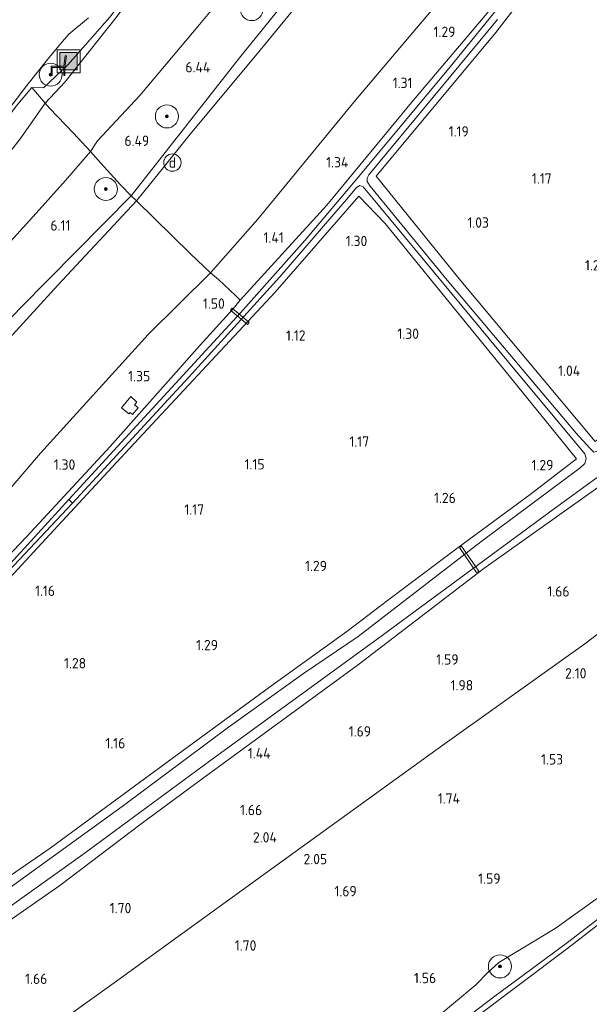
# Model space of a CAD drawing. Extents: x 130905 to 137824, y 412333 to 417928.
# Tile 137 of 256: x 133210 to 133309, y 414507 to 414678. Entities that reach past the tile are written whole.
import ezdxf
from ezdxf.enums import TextEntityAlignment as Align
from ezdxf.lldxf.tags import DXFTag

# ---------------------------------------------------------------- set-up
doc = ezdxf.new("R2010")
doc.units = 0
for name, color, linetype, lineweight in [('B-ME-GR-BOOM-S', 90, 'Continuous', 25), ('B-ME-GR-GRAS-GV', 60, 'Continuous', 13), ('B-ME-GW-OPHOGING_KRUIN-G', 90, 'Continuous', 18), ('B-ME-GW-TALUD_KRUIN-G', 90, 'Continuous', 18), ('B-ME-GW-TALUD_TEEN-G', 90, 'Continuous', 18), ('B-ME-IE-MEUBILAIR_DIJKPAAL-S', 7, 'Continuous', 25), ('B-ME-IE-MEUBILAIR_WEGMEUBILAIR-S', 7, 'Continuous', 25), ('B-ME-IE-TERREINAFSCHEIDING_DOORGANG-G', 210, 'Continuous', 18), ('B-ME-IE-TERREINAFSCHEIDING_KUNSTMATIG_HEKWERK-G', 20, 'IE-TERREINAFSCHEIDING-KUNSTMATIG', 18), ('B-ME-KW-KUNSTWERK_STEIGER-GV', 170, 'Continuous', 18), ('B-ME-OB-BEKLEDING_STEEN-GV', 30, 'Continuous', 18), ('B-ME-OB-OEVERVOORZIENING-G', 7, 'Continuous', 18), ('B-ME-OG-WATER_RIVIER-GV', 130, 'Continuous', 18), ('B-ME-OG-WATER_SLOOT-G', 120, 'Continuous', 18), ('B-ME-OG-WATER_SLOOT-GV', 120, 'Continuous', 18), ('B-ME-VH-VERHARDING_ASFALT-GV', 252, 'Continuous', 18), ('B-ME-VH-VERHARDING_BETON-GV', 252, 'Continuous', 18), ('B-ME-WH-WINTERBED-G', 150, 'WH-WINTERBED', 18), ('X-XX-AL-HOOGTELABEL-S', 7, 'Continuous', 25)]:
    doc.layers.add(name, color=color, linetype=linetype, lineweight=lineweight)
doc.styles.add('NLCS-ISO', font='NLCS-ISO.ttf')
doc.styles.add('NLCS-ISO-ANNOTATIVE-T18', font='NLCS-ISO.ttf', dxfattribs={"height": 1.8})
doc.styles.get("Standard").update_dxf_attribs({"font": 'arial.ttf'})
doc.linetypes.add('IE-TERREINAFSCHEIDING-KUNSTMATIG', pattern='A,4,[82,NLCS.SHX,S=0.75,R=90,X=0,Y=0],4,-2', length=10)
tags = doc.linetypes.add('WH-WINTERBED', pattern='A,6,-3.5,["WB",Standard,S=1.8,R=0,X=-1.5,Y=-0.9],-3.5,6,-3.5,6,-3.5,6,-3.5,6,-3.5', length=51).pattern_tags.tags
tags[6] = DXFTag(74, 10)

# ---------------------------------------------------------------- blocks, each defined once
blk = doc.blocks.new('SAL-HOOGTELABEL-SO')
at = {"color": 0, "linetype": 'ByBlock', "lineweight": -2, "style": 'NLCS-ISO-ANNOTATIVE-T18'}
blk.add_attdef('HOOGTE', text='', height=1.8, dxfattribs=at).set_placement((2.79, 0), align=Align.RIGHT)
blk = doc.blocks.new('SGR-BOOM_01-SO')
at = {"linetype": 'ByBlock', "lineweight": 18}
h = blk.add_hatch(color=0, dxfattribs=at)
h.dxf.hatch_style = 1
edge = h.paths.add_edge_path()
edge.add_arc((0, 0), 0.25, 0, 360)
at = {"color": 0, "linetype": 'ByBlock', "lineweight": 18}
for radius in [2, 0.25]:
    blk.add_circle((0, 0), radius, dxfattribs=at)
blk = doc.blocks.new('SIE-WEG_ZITBANK-SO')
at = {"color": 0, "linetype": 'ByBlock', "lineweight": 18}
blk.add_lwpolyline([(-0.91, -1.63), (-0.91, -0.2), (1.09, -0.2), (1.09, -1.63), (1.29, -1.63), (1.29, -0.21), (1.54, 1.78), (1.33, 1.78), (1.11, 0), (-1.11, 0), (-1.11, -1.63)], close=True, dxfattribs=at)
blk = doc.blocks.new('SIE-WEG_AFVALBAK-SO')
at = {"linetype": 'ByBlock', "lineweight": 18}
h = blk.add_hatch(color=0, dxfattribs=at)
h.dxf.hatch_style = 1
h.paths.add_polyline_path([(-1.5, -1.5), (1.5, -1.5), (1.5, 1.5), (-1.5, 1.5)])
at = {"color": 0, "linetype": 'ByBlock', "lineweight": 18}
for points in [[(-2, -2), (2, -2), (2, 2), (-2, 2)], [(-1.5, -1.5), (1.5, -1.5), (1.5, 1.5), (-1.5, 1.5)]]:
    blk.add_lwpolyline(points, close=True, dxfattribs=at)
blk = doc.blocks.new('SIE-DIJKPAAL-SO')
at = {"color": 0, "linetype": 'ByBlock', "lineweight": 18}
blk.add_circle((0, 0), 1.5, dxfattribs=at)
at = {"color": 0, "linetype": 'ByBlock', "lineweight": 18, "style": 'NLCS-ISO'}
blk.add_text('d', height=1.8, dxfattribs=at).set_placement((0, 0), align=Align.MIDDLE_CENTER)

msp = doc.modelspace()

# ---------------------------------------------------------------- linework, layer by layer
at = {"layer": 'B-ME-GR-GRAS-GV'}
for points in [[(133356.985, 414826.119, 6.531), (133335.935, 414797.994, 6.511), (133322.187, 414780.491, 6.361), (133305.786, 414759.412, 6.363), (133284.239, 414732.081, 6.373), (133267.192, 414709.88, 6.284), (133251.289, 414689.546, 6.321), (133241.137, 414677.307, 6.284), (133230.765, 414664.982, 6.249), (133223.459, 414657.133, 6.22), (133222.256, 414655.29, 6.213), (133219.27, 414658.428, 4.908), (133215.135, 414662.813, 2.763), (133214.333, 414663.678, 2.592), (133217.779, 414667.28, 2.609), (133226.661, 414678.528, 2.582), (133241.175, 414698.174, 2.105), (133256.102, 414719.126, 1.947), (133272.694, 414739.672, 1.561), (133288.988, 414761.725, 1.39), (133301.147, 414778.393, 1.396), (133313.307, 414795.062, 1.401), (133328.163, 414815.773, 1.472)], [(133328.163, 414815.773, 1.472), (133313.307, 414795.062, 1.401), (133301.147, 414778.393, 1.396), (133288.988, 414761.725, 1.39), (133272.694, 414739.672, 1.561), (133256.102, 414719.126, 1.947), (133241.175, 414698.174, 2.105), (133226.661, 414678.528, 2.582), (133217.779, 414667.28, 2.609), (133214.333, 414663.678, 2.592), (133212.037, 414666.366, 2.519), (133214.043, 414666.325, 2.657), (133218.286, 414670.301, 2.707), (133225.577, 414678.604, 2.682), (133227.346, 414680.852, 2.419), (133227.946, 414682.6, 2.381), (133228.855, 414682.583, 2.419), (133243.095, 414702.331, 2.101), (133257.336, 414722.08, 1.783), (133268.056, 414736.436, 1.663), (133287.852, 414763.185, 1.584), (133307.648, 414789.934, 1.504), (133319.688, 414806.574, 1.501), (133331.728, 414823.215, 1.498)], [(133263.672, 414687.478, 6.107), (133251.156, 414672.244, 6.099), (133239.521, 414658.292, 6.051), (133234.14, 414651.538, 5.988), (133230.191, 414646.696, 6.084), (133229.308, 414647.583, 6.133), (133227.428, 414649.474, 6.237), (133224.049, 414653.22, 6.345), (133222.256, 414655.29, 6.213), (133223.459, 414657.133, 6.22), (133230.765, 414664.982, 6.249), (133241.137, 414677.307, 6.284), (133251.289, 414689.546, 6.321)], [(133299.651, 414688.474, -0.248), (133284.41, 414669.679, -0.248), (133268.186, 414650.194, -0.248), (133259.458, 414639.819, -0.248), (133248.27, 414627.281, -0.248), (133225.592, 414602.62, -0.248), (133218.455, 414594.834, -0.248), (133204.036, 414579.104, -0.248)], [(133284.584, 414683.542, 1.331), (133268.251, 414664.165, 1.404), (133251.273, 414643.517, 1.428), (133243.054, 414634.214, 1.6), (133239.591, 414637.519, 2.659), (133230.191, 414646.696, 6.084), (133234.14, 414651.538, 5.988), (133239.521, 414658.292, 6.051), (133251.156, 414672.244, 6.099), (133263.672, 414687.478, 6.107)], [(133418.624, 414684.865, -0.162), (133408.754, 414676.813, -0.248), (133388.768, 414661.136, -0.248), (133362.888, 414641.813, -0.248), (133332.831, 414619.055, -0.248), (133313.729, 414605.216, -0.248), (133311.827, 414603.86, -0.248), (133310.948, 414603.387, -0.248), (133309.609, 414603.079, -0.248), (133308.888, 414603.773, -0.248), (133306.519, 414606.336, -0.248), (133284.168, 414632.934, -0.248), (133270.791, 414649.252, -0.248), (133270.279, 414650.037, -0.248), (133270.25, 414650.614, -0.248), (133270.518, 414651.224, -0.248), (133292.872, 414678.185, -0.248)], [(133409.048, 414679.878, 0.801), (133398.216, 414671.404, 0.82), (133386.556, 414662.326, 0.852), (133375.699, 414653.719, 0.897), (133364.904, 414645.552, 0.97), (133362.298, 414643.554, 0.909), (133357.855, 414640.259, 1.02), (133349.97, 414634.608, 0.927), (133346.313, 414631.646, 0.946), (133339.197, 414626.169, 0.922), (133328.563, 414618.462, 0.936), (133320.334, 414612.441, 1.041), (133313.597, 414607.713, 1.204), (133309.855, 414604.892, 1.185), (133286.254, 414633.177, 1.219), (133271.811, 414650.996, 1.194), (133292.583, 414675.936, 1.002), (133299.435, 414684.848, 1.002)], [(133299.435, 414684.848, 1.002), (133292.583, 414675.936, 1.002), (133271.811, 414650.996, 1.194), (133286.254, 414633.177, 1.219), (133309.855, 414604.892, 1.185), (133313.597, 414607.713, 1.204), (133320.334, 414612.441, 1.041), (133328.563, 414618.462, 0.936), (133339.197, 414626.169, 0.922), (133346.313, 414631.646, 0.946), (133349.97, 414634.608, 0.927), (133357.855, 414640.259, 1.02), (133362.298, 414643.554, 0.909), (133364.904, 414645.552, 0.97), (133375.699, 414653.719, 0.897), (133386.556, 414662.326, 0.852), (133398.216, 414671.404, 0.82), (133409.048, 414679.878, 0.801)], [(133195.084, 414571.549, 1.248), (133211.098, 414588.372, 1.126), (133225.64, 414604.024, 1.068), (133241.236, 414621.585, 1.131), (133246.92, 414627.862, 1.23), (133248.239, 414629.441, 1.198), (133263.276, 414645.929, 1.123), (133270.901, 414655.225, 1.036), (133277.981, 414663.752, 1.047), (133294.913, 414683.876, 1.035)], [(133294.913, 414683.876, 1.035), (133277.981, 414663.752, 1.047), (133270.901, 414655.225, 1.036), (133263.276, 414645.929, 1.123), (133248.239, 414629.441, 1.198), (133247.389, 414630.251, 1.368), (133244.478, 414633.057, 1.548), (133243.054, 414634.214, 1.6), (133251.273, 414643.517, 1.428), (133268.251, 414664.165, 1.404), (133284.584, 414683.542, 1.331)], [(133225.577, 414678.604, 2.682), (133218.286, 414670.301, 2.707), (133214.043, 414666.325, 2.657), (133212.037, 414666.366, 2.519), (133209.351, 414663.146, 2.533), (133206.407, 414659.245, 2.575), (133198.742, 414649.379, 2.717), (133184.451, 414630.098, 2.962), (133169.996, 414611.089, 3.522), (133157.308, 414594.948, 3.977), (133143.86, 414578.824, 4.528), (133132.396, 414565.437, 4.874), (133126.17, 414558.386, 5.006), (133125.585, 414559.292, 4.989), (133140.14, 414575.762, 4.548), (133151.631, 414589.36, 4.171), (133170.801, 414613.623, 3.424), (133189.064, 414637.805, 2.838), (133205.713, 414659.649, 2.543), (133211.189, 414666.703, 2.471), (133214.788, 414671.242, 2.46), (133217.032, 414673.941, 2.458), (133218.492, 414675.625, 2.467), (133221.882, 414678.505, 2.411)], [(133203.393, 414577.533, -0.148), (133219.125, 414594.229, -0.248), (133239.227, 414616.051, -0.248), (133255.068, 414633.524, -0.248), (133267.008, 414647.342, -0.248), (133268.428, 414648.992, -0.248), (133268.968, 414649.37, -0.248), (133269.553, 414649.137, -0.248), (133272.173, 414646.027, -0.248), (133294.81, 414618.663, -0.248), (133308.046, 414602.741, -0.248), (133308.279, 414601.958, -0.248), (133308.052, 414601.1, -0.248), (133307.245, 414600.338, -0.248), (133289.982, 414587.471, -0.248), (133268.722, 414571.062, -0.248), (133259.225, 414564.642, -0.248), (133245.937, 414555.147, -0.248), (133227.741, 414541.532, -0.248), (133195.255, 414518.099, -0.248)], [(133202.343, 414525.463, 0.96), (133215.214, 414534.31, 0.96), (133235.55, 414549.246, 1.11), (133253.326, 414562.278, 1.135), (133266.933, 414572.085, 1.186), (133273.778, 414577.314, 1.051), (133286.043, 414586.506, 1.142), (133298.535, 414595.681, 1.164), (133306.576, 414601.916, 1.148), (133294.683, 414616.616, 1.07), (133278.149, 414636.917, 1.087), (133273.356, 414642.754, 1.2), (133268.781, 414647.526, 1.125), (133254.26, 414630.844, 1.038), (133227.457, 414602.014, 0.963), (133215.89, 414589.5, 0.953), (133201.936, 414574.448, 1.014)], [(133312.093, 414598.2, 1.324), (133290.522, 414582.875, 1.287), (133268.538, 414565.988, 1.363), (133241.637, 414546.314, 1.368), (133231.045, 414538.5, 1.252), (133216.881, 414527.83, 1.152), (133199.248, 414515.549, 1.215), (133182.645, 414503.715, 1.215), (133168.14, 414493.323, 1.17), (133167.156, 414494.818, -0.248), (133180.702, 414504.326, -0.248), (133198.327, 414517.085, -0.248), (133220.927, 414533.206, -0.248), (133242.868, 414549.402, -0.248), (133272.865, 414571.245, -0.248), (133302.747, 414593.287, -0.248), (133328.559, 414612.049, -0.248)], [(133182.645, 414503.715, 1.215), (133199.248, 414515.549, 1.215), (133216.881, 414527.83, 1.152), (133231.045, 414538.5, 1.252), (133241.637, 414546.314, 1.368), (133268.538, 414565.988, 1.363), (133290.522, 414582.875, 1.287), (133312.093, 414598.2, 1.324)], [(133320.759, 414530.024, 1.04), (133305.046, 414517.892, 1.033), (133292.439, 414508.574, 1.043), (133278.209, 414497.748, 1.056), (133267.641, 414489.795, 1.038), (133259, 414483.282, 1.054), (133243.5, 414471.591, 0.982), (133225.037, 414458.102, 1.066), (133210.004, 414447.2, 1.07), (133201.725, 414441.252, 1.208), (133208.195, 414447.969, 1.356), (133216.045, 414453.694, 1.289), (133219.287, 414456.265, 1.283), (133224.512, 414460.151, 1.24), (133235.7, 414469.358, 1.263), (133255.183, 414484.331, 1.342), (133269.605, 414495.096, 1.316), (133277.513, 414500.834, 1.426), (133289.147, 414510.579, 1.375), (133291.166, 414512.634, 1.342), (133293.134, 414514.42, 1.339), (133302.907, 414520.337, 1.342), (133317.561, 414530.854, 1.317)], [(133317.561, 414530.854, 1.317), (133302.907, 414520.337, 1.342), (133293.134, 414514.42, 1.339), (133291.166, 414512.634, 1.342), (133289.147, 414510.579, 1.375), (133277.513, 414500.834, 1.426)]]:
    msp.add_polyline3d(points, dxfattribs=at)
for points in [[(133135.964, 414566.95, 4.912), (133126.837, 414557.35, 5.157), (133126.17, 414558.386, 5.006), (133132.396, 414565.437, 4.874), (133143.86, 414578.824, 4.528), (133157.308, 414594.948, 3.977), (133169.996, 414611.089, 3.522), (133184.451, 414630.098, 2.962), (133198.742, 414649.379, 2.717), (133206.407, 414659.245, 2.575), (133209.351, 414663.146, 2.533), (133212.037, 414666.366, 2.519), (133214.333, 414663.678, 2.592), (133210.217, 414657.724, 2.55), (133196.075, 414639.458, 2.91), (133176.981, 414615.524, 3.391), (133154.268, 414587.806, 4.261)], [(133138.551, 414563.049, 6.237), (133129.211, 414553.668, 6.102), (133126.837, 414557.35, 5.157), (133135.964, 414566.95, 4.912), (133154.268, 414587.806, 4.261), (133176.981, 414615.524, 3.391), (133196.075, 414639.458, 2.91), (133210.217, 414657.724, 2.55), (133214.333, 414663.678, 2.592), (133215.135, 414662.813, 2.763), (133219.27, 414658.428, 4.908), (133222.256, 414655.29, 6.213), (133217.888, 414650.25, 6.272), (133213.295, 414645.129, 6.326), (133204.379, 414635.348, 6.215), (133193.359, 414622.647, 6.102), (133179.954, 414607.298, 5.986), (133170.567, 414596.984, 6.093), (133151.945, 414576.425, 6.299)], [(133142.329, 414555.389, 6.208), (133133.778, 414546.585, 6.153), (133129.211, 414553.668, 6.102), (133138.551, 414563.049, 6.237), (133151.945, 414576.425, 6.299), (133170.567, 414596.984, 6.093), (133179.954, 414607.298, 5.986), (133193.359, 414622.647, 6.102), (133204.379, 414635.348, 6.215), (133213.295, 414645.129, 6.326), (133217.888, 414650.25, 6.272), (133222.256, 414655.29, 6.213), (133224.049, 414653.22, 6.345), (133227.428, 414649.474, 6.237), (133229.308, 414647.583, 6.133), (133230.191, 414646.696, 6.084), (133216.534, 414632.075, 6.103), (133199.034, 414612.896, 6.049), (133179.319, 414592.17, 6.171), (133164.446, 414577.042, 6.175)], [(133156.583, 414541.802, 1.508), (133144.385, 414530.136, 1.502), (133133.778, 414546.585, 6.153), (133142.329, 414555.389, 6.208), (133164.446, 414577.042, 6.175), (133179.319, 414592.17, 6.171), (133199.034, 414612.896, 6.049), (133216.534, 414632.075, 6.103), (133230.191, 414646.696, 6.084), (133239.591, 414637.519, 2.659), (133243.054, 414634.214, 1.6), (133232.215, 414623.467, 1.52), (133213.527, 414602.883, 1.419), (133199.211, 414586.153, 1.383), (133180.586, 414565.613, 1.505)], [(133183.96, 414512.22, 0.922), (133164.809, 414498.459, 0.922), (133150.056, 414521.209, 1.069), (133162.919, 414533.69, 1.059), (133187.983, 414559.397, 1.074), (133201.936, 414574.448, 1.014), (133215.89, 414589.5, 0.953), (133227.457, 414602.014, 0.963), (133254.26, 414630.844, 1.038), (133268.781, 414647.526, 1.125), (133273.356, 414642.754, 1.2), (133278.149, 414636.917, 1.087), (133294.683, 414616.616, 1.07), (133306.576, 414601.916, 1.148), (133298.535, 414595.681, 1.164), (133286.043, 414586.506, 1.142), (133273.778, 414577.314, 1.051), (133266.933, 414572.085, 1.186), (133253.326, 414562.278, 1.135), (133235.55, 414549.246, 1.11), (133215.214, 414534.31, 0.96), (133202.343, 414525.463, 0.96)], [(133241.236, 414621.585, 1.131), (133225.64, 414604.024, 1.068), (133211.098, 414588.372, 1.126), (133195.084, 414571.549, 1.248), (133183.507, 414559.122, 1.155), (133170.492, 414545.65, 1.156), (133158.774, 414533.862, 1.248), (133148.534, 414523.699, 1.231), (133144.385, 414530.136, 1.502), (133156.583, 414541.802, 1.508), (133180.586, 414565.613, 1.505), (133199.211, 414586.153, 1.383), (133213.527, 414602.883, 1.419), (133232.215, 414623.467, 1.52), (133243.054, 414634.214, 1.6), (133244.478, 414633.057, 1.548), (133247.389, 414630.251, 1.368), (133248.239, 414629.441, 1.198), (133246.92, 414627.862, 1.23)], [(133227.625, 414610.762, 1.252), (133228.874, 414609.696, 1.127), (133229.128, 414609.932, 1.102), (133229.499, 414609.573, 1.089), (133230.484, 414610.755, 1.102), (133229.876, 414611.254, 1.089), (133230.27, 414611.727, 1.189), (133229.202, 414612.711, 1.302)]]:
    msp.add_polyline3d(points, close=True, dxfattribs=at)
at = {"layer": 'B-ME-GW-OPHOGING_KRUIN-G'}
msp.add_polyline3d([(133483.323, 414704.766, 2.169), (133452.393, 414680.493, 2.23), (133430.76, 414663.908, 2.265), (133408.437, 414646.641, 2.167), (133381.672, 414626.483, 2.173), (133355.173, 414606.313, 2.131), (133325.322, 414582.903, 2.073), (133308.042, 414569.749, 2.061), (133282.153, 414551.318, 2.062), (133251.903, 414529.41, 2.082), (133226.353, 414510.889, 2.049), (133198.732, 414491.174, 2.031), (133178.216, 414477.665, 2.117)], dxfattribs=at)
at = {"layer": 'B-ME-GW-TALUD_KRUIN-G'}
for points in [[(133381.367, 414861.14, 6.434), (133369.176, 414843.629, 6.483), (133356.985, 414826.119, 6.531), (133335.935, 414797.994, 6.511), (133322.187, 414780.491, 6.361), (133305.786, 414759.412, 6.363), (133284.239, 414732.081, 6.373), (133267.192, 414709.88, 6.284), (133251.289, 414689.546, 6.321), (133241.137, 414677.307, 6.284), (133230.765, 414664.982, 6.249), (133223.459, 414657.133, 6.22), (133222.256, 414655.29, 6.213), (133217.888, 414650.25, 6.272), (133213.295, 414645.129, 6.326), (133204.379, 414635.348, 6.215), (133193.359, 414622.647, 6.102), (133179.954, 414607.298, 5.986), (133170.567, 414596.984, 6.093), (133151.945, 414576.425, 6.299), (133138.551, 414563.049, 6.237), (133129.211, 414553.668, 6.102)], [(133133.778, 414546.585, 6.153), (133142.329, 414555.389, 6.208), (133164.446, 414577.042, 6.175), (133179.319, 414592.17, 6.171), (133199.034, 414612.896, 6.049), (133216.534, 414632.075, 6.103), (133230.191, 414646.696, 6.084), (133234.14, 414651.538, 5.988), (133239.521, 414658.292, 6.051), (133251.156, 414672.244, 6.099), (133263.672, 414687.478, 6.107), (133275.973, 414703.058, 6.202), (133295.045, 414726.678, 6.284), (133313.427, 414749.68, 6.328), (133331.497, 414773.173, 6.3), (133345.436, 414791.275, 6.218), (133363.996, 414816.875, 6.3), (133375.986, 414833.939, 6.296), (133387.977, 414851.003, 6.291)], [(133216.045, 414453.694, 1.289), (133219.287, 414456.265, 1.283), (133224.512, 414460.151, 1.24), (133235.7, 414469.358, 1.263), (133255.183, 414484.331, 1.342), (133269.605, 414495.096, 1.316), (133277.513, 414500.834, 1.426), (133289.147, 414510.579, 1.375), (133291.166, 414512.634, 1.342), (133293.134, 414514.42, 1.339), (133302.907, 414520.337, 1.342), (133317.561, 414530.854, 1.317)]]:
    msp.add_polyline3d(points, dxfattribs=at)
at = {"layer": 'B-ME-GW-TALUD_TEEN-G'}
for points in [[(133126.837, 414557.35, 5.157), (133135.964, 414566.95, 4.912), (133154.268, 414587.806, 4.261), (133176.981, 414615.524, 3.391), (133196.075, 414639.458, 2.91), (133210.217, 414657.724, 2.55), (133214.333, 414663.678, 2.592), (133217.779, 414667.28, 2.609), (133226.661, 414678.528, 2.582), (133241.175, 414698.174, 2.105), (133256.102, 414719.126, 1.947), (133272.694, 414739.672, 1.561), (133288.988, 414761.725, 1.39), (133301.147, 414778.393, 1.396), (133313.307, 414795.062, 1.401), (133328.163, 414815.773, 1.472), (133345.65, 414839.149, 1.488), (133358.891, 414857.227, 1.505), (133372.132, 414875.306, 1.521)], [(133333.957, 414744.672, 1.372), (133318.997, 414727.413, 1.422), (133303.959, 414708.884, 1.396), (133284.584, 414683.542, 1.331), (133268.251, 414664.165, 1.404), (133251.273, 414643.517, 1.428), (133243.054, 414634.214, 1.6), (133232.215, 414623.467, 1.52), (133213.527, 414602.883, 1.419), (133199.211, 414586.153, 1.383), (133180.586, 414565.613, 1.505), (133156.583, 414541.802, 1.508), (133144.385, 414530.136, 1.502)]]:
    msp.add_polyline3d(points, dxfattribs=at)
at = {"layer": 'B-ME-IE-TERREINAFSCHEIDING_DOORGANG-G'}
for points in [[(133212.037, 414666.366, 2.519), (133209.351, 414663.146, 2.533)], [(133227.428, 414649.474, 6.237), (133229.308, 414647.583, 6.133), (133230.191, 414646.696, 6.084)], [(133244.478, 414633.057, 1.548), (133247.389, 414630.251, 1.368)]]:
    msp.add_polyline3d(points, dxfattribs=at)
at = {"layer": 'B-ME-IE-TERREINAFSCHEIDING_KUNSTMATIG_HEKWERK-G'}
for points in [[(133212.037, 414666.366, 2.519), (133214.043, 414666.325, 2.657), (133218.286, 414670.301, 2.707), (133225.577, 414678.604, 2.682), (133227.346, 414680.852, 2.419), (133227.946, 414682.6, 2.381)], [(133227.428, 414649.474, 6.237), (133224.049, 414653.22, 6.345), (133222.256, 414655.29, 6.213), (133219.27, 414658.428, 4.908), (133215.135, 414662.813, 2.763), (133214.333, 414663.678, 2.592), (133212.037, 414666.366, 2.519)], [(133230.191, 414646.696, 6.084), (133239.591, 414637.519, 2.659), (133243.054, 414634.214, 1.6), (133244.478, 414633.057, 1.548)], [(133247.389, 414630.251, 1.368), (133248.239, 414629.441, 1.198)]]:
    msp.add_polyline3d(points, dxfattribs=at)
at = {"layer": 'B-ME-KW-KUNSTWERK_STEIGER-GV'}
for points in [[(133249.773, 414625.561, 1.05), (133249.486, 414625.212, 1.15), (133246.509, 414627.702, 1.125), (133246.799, 414628.048, 1.175)], [(133289.625, 414582.394, 1.288), (133289.262, 414582.146, 1.263), (133286.291, 414586.482, 1.238), (133286.654, 414586.73, 1.263)]]:
    msp.add_polyline3d(points, close=True, dxfattribs=at)
at = {"layer": 'B-ME-OB-BEKLEDING_STEEN-GV'}
msp.add_polyline3d([(133319.462, 414528.025, 1), (133304.837, 414516.788, 1), (133288.778, 414504.653, 1), (133277.989, 414496.484, 1), (133263.171, 414485.409, 1), (133249.442, 414475.008, 1), (133244.215, 414471.135, 1), (133234.869, 414464.071, 1), (133225.79, 414457.449, 1), (133213.45, 414448.619, 1), (133202.291, 414440.391, 1), (133201.725, 414441.252, 1.208), (133210.004, 414447.2, 1.07), (133225.037, 414458.102, 1.066), (133243.5, 414471.591, 0.982), (133259, 414483.282, 1.054), (133267.641, 414489.795, 1.038), (133278.209, 414497.748, 1.056), (133292.439, 414508.574, 1.043), (133305.046, 414517.892, 1.033), (133320.759, 414530.024, 1.04)], dxfattribs=at)
at = {"layer": 'B-ME-OB-OEVERVOORZIENING-G'}
msp.add_polyline3d([(133202.291, 414440.391, 1), (133213.45, 414448.619, 1), (133225.79, 414457.449, 1), (133234.869, 414464.071, 1), (133244.215, 414471.135, 1), (133249.442, 414475.008, 1), (133263.171, 414485.409, 1), (133277.989, 414496.484, 1), (133288.778, 414504.653, 1), (133304.837, 414516.788, 1), (133319.462, 414528.025, 1), (133335.876, 414540.362, 1), (133349.293, 414550.355, 1), (133351.083, 414551.684, 1), (133369.654, 414565.587, 1), (133390.696, 414581.634, 1), (133403.713, 414591.574, 1), (133430.254, 414611.984, 1), (133453.409, 414629.802, 1), (133466.233, 414639.675, 1), (133480.982, 414651.087, 1), (133494.954, 414662.058, 1), (133505.62, 414670.627, 1)], dxfattribs=at)
at = {"layer": 'B-ME-OG-WATER_RIVIER-GV'}
msp.add_polyline3d([(133555.212, 414605.328, 1), (133258.215, 414375.569, 1), (133252.627, 414371.245, 1), (133202.291, 414440.391, 1), (133213.45, 414448.619, 1), (133225.79, 414457.449, 1), (133234.869, 414464.071, 1), (133244.215, 414471.135, 1), (133249.442, 414475.008, 1), (133263.171, 414485.409, 1), (133277.989, 414496.484, 1), (133288.778, 414504.653, 1), (133304.837, 414516.788, 1), (133319.462, 414528.025, 1), (133335.876, 414540.362, 1), (133349.293, 414550.355, 1), (133351.083, 414551.684, 1), (133369.654, 414565.587, 1), (133390.696, 414581.634, 1), (133403.713, 414591.574, 1), (133430.254, 414611.984, 1), (133453.409, 414629.802, 1)], dxfattribs=at)
at = {"layer": 'B-ME-OG-WATER_SLOOT-G'}
for points in [[(133368.057, 414771.658, 1.265), (133365.131, 414773.795, 1.236), (133356.433, 414762.181, 0.978), (133346.917, 414749.067, 0.792), (133334.267, 414733.336, 0.91), (133321.54, 414716.71, 0.991), (133314.885, 414708.89, 1.002), (133307.998, 414700.707, 0.987), (133294.913, 414683.876, 1.035), (133277.981, 414663.752, 1.047), (133270.901, 414655.225, 1.036)], [(133292.583, 414675.936, 1.002), (133299.435, 414684.848, 1.002), (133307.887, 414695.535, 1.002), (133318.387, 414708.301, 1.002), (133326.308, 414718.218, 1.027), (133335.004, 414729.336, 1.002), (133345.948, 414743.227, 0.752), (133356.442, 414756.587, 0.802), (133368.057, 414771.658, 1.265)], [(133309.855, 414604.892, 1.185), (133286.254, 414633.177, 1.219), (133271.811, 414650.996, 1.194), (133292.583, 414675.936, 1.002)], [(133248.239, 414629.441, 1.198), (133263.276, 414645.929, 1.123), (133270.901, 414655.225, 1.036)], [(133150.056, 414521.209, 1.069), (133162.919, 414533.69, 1.059), (133187.983, 414559.397, 1.074), (133201.936, 414574.448, 1.014), (133215.89, 414589.5, 0.953), (133227.457, 414602.014, 0.963), (133254.26, 414630.844, 1.038), (133268.781, 414647.526, 1.125)], [(133268.781, 414647.526, 1.125), (133273.356, 414642.754, 1.2), (133278.149, 414636.917, 1.087)], [(133278.149, 414636.917, 1.087), (133294.683, 414616.616, 1.07), (133306.576, 414601.916, 1.148), (133298.535, 414595.681, 1.164), (133286.043, 414586.506, 1.142), (133273.778, 414577.314, 1.051), (133266.933, 414572.085, 1.186), (133253.326, 414562.278, 1.135)], [(133248.239, 414629.441, 1.198), (133246.92, 414627.862, 1.23), (133241.236, 414621.585, 1.131), (133225.64, 414604.024, 1.068), (133211.098, 414588.372, 1.126), (133195.084, 414571.549, 1.248), (133183.507, 414559.122, 1.155), (133170.492, 414545.65, 1.156), (133158.774, 414533.862, 1.248), (133148.534, 414523.699, 1.231)], [(133315.827, 414601.245, 1.318), (133312.093, 414598.2, 1.324), (133290.522, 414582.875, 1.287), (133268.538, 414565.988, 1.363), (133241.637, 414546.314, 1.368), (133231.045, 414538.5, 1.252)], [(133253.326, 414562.278, 1.135), (133235.55, 414549.246, 1.11), (133215.214, 414534.31, 0.96), (133202.343, 414525.463, 0.96), (133183.96, 414512.22, 0.922), (133164.809, 414498.459, 0.922)], [(133168.14, 414493.323, 1.17), (133182.645, 414503.715, 1.215), (133199.248, 414515.549, 1.215), (133216.881, 414527.83, 1.152), (133231.045, 414538.5, 1.252)]]:
    msp.add_polyline3d(points, dxfattribs=at)
at = {"layer": 'B-ME-OG-WATER_SLOOT-GV'}
for points in [[(133195.255, 414518.099, -0.248), (133227.741, 414541.532, -0.248), (133245.937, 414555.147, -0.248), (133259.225, 414564.642, -0.248), (133268.722, 414571.062, -0.248), (133289.982, 414587.471, -0.248), (133307.245, 414600.338, -0.248), (133308.052, 414601.1, -0.248), (133308.279, 414601.958, -0.248), (133308.046, 414602.741, -0.248), (133294.81, 414618.663, -0.248), (133272.173, 414646.027, -0.248), (133269.553, 414649.137, -0.248), (133268.968, 414649.37, -0.248), (133268.428, 414648.992, -0.248), (133267.008, 414647.342, -0.248), (133255.068, 414633.524, -0.248), (133239.227, 414616.051, -0.248), (133219.125, 414594.229, -0.248), (133218.455, 414594.834, -0.248), (133225.592, 414602.62, -0.248), (133248.27, 414627.281, -0.248), (133259.458, 414639.819, -0.248), (133268.186, 414650.194, -0.248), (133284.41, 414669.679, -0.248), (133299.651, 414688.474, -0.248)], [(133292.872, 414678.185, -0.248), (133270.518, 414651.224, -0.248), (133270.25, 414650.614, -0.248), (133270.279, 414650.037, -0.248), (133270.791, 414649.252, -0.248), (133284.168, 414632.934, -0.248), (133306.519, 414606.336, -0.248), (133308.888, 414603.773, -0.248), (133309.609, 414603.079, -0.248), (133310.948, 414603.387, -0.248), (133311.827, 414603.86, -0.248), (133313.729, 414605.216, -0.248), (133332.831, 414619.055, -0.248), (133362.888, 414641.813, -0.248), (133388.768, 414661.136, -0.248), (133408.754, 414676.813, -0.248), (133418.624, 414684.865, -0.162)], [(133328.559, 414612.049, -0.248), (133302.747, 414593.287, -0.248), (133272.865, 414571.245, -0.248), (133242.868, 414549.402, -0.248), (133220.927, 414533.206, -0.248), (133198.327, 414517.085, -0.248), (133180.702, 414504.326, -0.248)]]:
    msp.add_polyline3d(points, dxfattribs=at)
msp.add_polyline3d([(133155.337, 414527.65, 0.165), (133149.651, 414521.692, 0.165), (133149.26, 414522.38, 0.165), (133156.485, 414529.601, 0.165), (133167.068, 414540.223, 0.052), (133168.782, 414542.054, 0.027), (133172.039, 414545.548, -0.011), (133180.853, 414554.567, -0.011), (133192.038, 414566.165, -0.011), (133197.208, 414571.785, -0.011), (133202.936, 414577.936, -0.148), (133204.036, 414579.104, -0.248), (133218.455, 414594.834, -0.248), (133219.125, 414594.229, -0.248), (133203.393, 414577.533, -0.148), (133197.383, 414571.02, -0.011), (133192.365, 414565.729, -0.011), (133187.302, 414560.53, -0.011), (133177.253, 414549.8, -0.011), (133169.098, 414541.698, 0.027), (133167.474, 414539.854, 0.052), (133163.964, 414536.18, 0.165)], close=True, dxfattribs=at)
at = {"layer": 'B-ME-VH-VERHARDING_ASFALT-GV'}
msp.add_polyline3d([(133221.882, 414678.505, 2.411), (133218.492, 414675.625, 2.467), (133217.032, 414673.941, 2.458), (133214.788, 414671.242, 2.46), (133211.189, 414666.703, 2.471), (133205.713, 414659.649, 2.543)], dxfattribs=at)
at = {"layer": 'B-ME-VH-VERHARDING_BETON-GV'}
msp.add_polyline3d([(133230.484, 414610.755, 1.102), (133229.499, 414609.573, 1.089), (133229.128, 414609.932, 1.102), (133228.874, 414609.696, 1.127), (133227.625, 414610.762, 1.252), (133229.202, 414612.711, 1.302), (133230.27, 414611.727, 1.189), (133229.876, 414611.254, 1.089)], close=True, dxfattribs=at)
at = {"layer": 'B-ME-WH-WINTERBED-G'}
msp.add_polyline3d([(133386.431, 414853.374, 6.392), (133371.253, 414832.292, 6.46), (133361.983, 414819.007, 6.478), (133341.084, 414791.006, 6.396), (133319.528, 414761.961, 6.297), (133297.019, 414732.779, 6.37), (133274.383, 414704.067, 6.223), (133248.092, 414671.526, 6.174), (133229.308, 414647.583, 6.133), (133210.109, 414628.196, 6.124), (133190.112, 414607.193, 6.079), (133169.258, 414586.099, 6.244), (133147.329, 414563.761, 6.286), (133132.188, 414549.051, 6.135)], dxfattribs=at)

# ---------------------------------------------------------------- block references
at = {"layer": 'B-ME-GR-BOOM-S'}
for p in [(133250.213, 414679.996, 6.49), (133215.313, 414668.614, 2.607), (133235.488, 414661.362, 6.54), (133224.894, 414648.754, 6.253), (133293.302, 414513.766, 1.288)]:
    msp.add_blockref('SGR-BOOM_01-SO', p, dxfattribs=at)
at = {"layer": 'B-ME-IE-MEUBILAIR_DIJKPAAL-S'}
msp.add_blockref('SIE-DIJKPAAL-SO', (133236.444, 414653.336, 5.686), dxfattribs=at)
at = {"layer": 'B-ME-IE-MEUBILAIR_WEGMEUBILAIR-S'}
for name, p in [('SIE-WEG_AFVALBAK-SO', (133218.431, 414670.939, 2.4)), ('SIE-WEG_ZITBANK-SO', (133216.502, 414670.072, 2.674))]:
    msp.add_blockref(name, p, dxfattribs=at)
at = {"layer": 'X-XX-AL-HOOGTELABEL-S'}
for p, values in [((133282.795, 414675.145, 1.29), {'HOOGTE': '1.29'}), ((133240.241, 414669.009, 6.438), {'HOOGTE': '6.44'}), ((133275.328, 414666.273, 1.314), {'HOOGTE': '1.31'}), ((133285.115, 414657.862, 1.19), {'HOOGTE': '1.19'}), ((133229.633, 414656.228, 6.488), {'HOOGTE': '6.49'}), ((133264.213, 414652.496, 1.34), {'HOOGTE': '1.34'}), ((133299.495, 414649.689, 1.165), {'HOOGTE': '1.17'}), ((133215.943, 414641.526, 6.114), {'HOOGTE': '6.11'}), ((133288.604, 414642.035, 1.031), {'HOOGTE': '1.03'}), ((133252.98, 414639.428, 1.414), {'HOOGTE': '1.41'}), ((133267.489, 414638.83, 1.302), {'HOOGTE': '1.30'}), ((133309.056, 414634.605, 1.264), {'HOOGTE': '1.26'}), ((133242.753, 414627.958, 1.502), {'HOOGTE': '1.50'}), ((133256.768, 414622.414, 1.118), {'HOOGTE': '1.12'}), ((133276.466, 414622.731, 1.302), {'HOOGTE': '1.30'}), ((133304.449, 414616.299, 1.043), {'HOOGTE': '1.04'}), ((133229.813, 414615.36, 1.352), {'HOOGTE': '1.35'}), ((133267.81, 414604.005, 1.168), {'HOOGTE': '1.17'}), ((133216.803, 414600.004, 1.302), {'HOOGTE': '1.30'}), ((133249.662, 414600.054, 1.147), {'HOOGTE': '1.15'}), ((133299.806, 414599.917, 1.286), {'HOOGTE': '1.29'}), ((133282.859, 414594.215, 1.264), {'HOOGTE': '1.26'}), ((133239.157, 414592.21, 1.168), {'HOOGTE': '1.17'}), ((133260.486, 414582.397, 1.29), {'HOOGTE': '1.29'}), ((133213.287, 414578.087, 1.156), {'HOOGTE': '1.16'}), ((133302.599, 414577.985, 1.664), {'HOOGTE': '1.66'}), ((133241.573, 414568.667, 1.29), {'HOOGTE': '1.29'}), ((133283.339, 414566.169, 1.588), {'HOOGTE': '1.59'}), ((133218.684, 414565.508, 1.277), {'HOOGTE': '1.28'}), ((133305.534, 414563.758, 2.102), {'HOOGTE': '2.10'}), ((133285.876, 414561.677, 1.976), {'HOOGTE': '1.98'}), ((133268.142, 414553.676, 1.69), {'HOOGTE': '1.69'}), ((133225.489, 414551.619, 1.156), {'HOOGTE': '1.16'}), ((133250.706, 414549.88, 1.438), {'HOOGTE': '1.44'}), ((133301.479, 414548.82, 1.531), {'HOOGTE': '1.53'}), ((133283.59, 414542.045, 1.74), {'HOOGTE': '1.74'}), ((133249.245, 414540.023, 1.663), {'HOOGTE': '1.66'}), ((133251.79, 414535.28, 2.038), {'HOOGTE': '2.04'}), ((133260.52, 414531.507, 2.052), {'HOOGTE': '2.05'}), ((133290.626, 414528.118, 1.59), {'HOOGTE': '1.59'}), ((133265.657, 414525.932, 1.689), {'HOOGTE': '1.69'}), ((133226.525, 414523.001, 1.702), {'HOOGTE': '1.70'}), ((133248.233, 414516.502, 1.702), {'HOOGTE': '1.70'}), ((133211.945, 414510.719, 1.656), {'HOOGTE': '1.66'}), ((133279.449, 414510.852, 1.563), {'HOOGTE': '1.56'})]:
    msp.add_blockref('SAL-HOOGTELABEL-SO', p, dxfattribs=at).add_auto_attribs(values)

doc.saveas('drawing.dxf')
